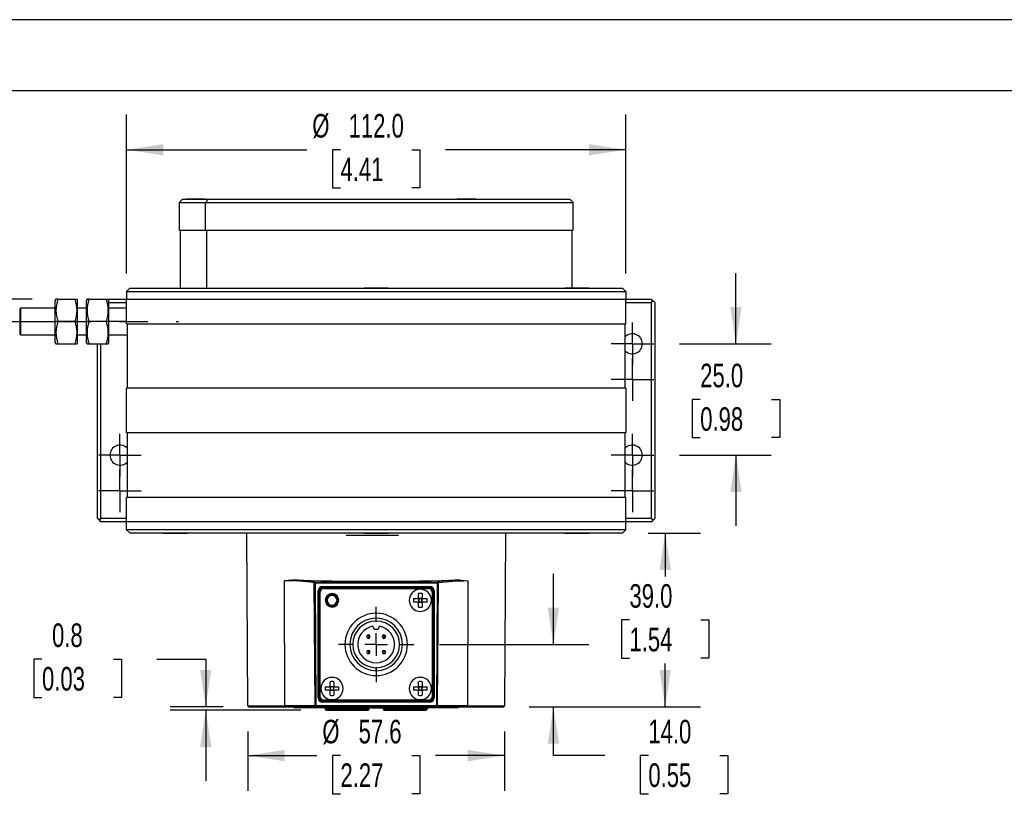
# Model space of a CAD drawing. Header units: millimetres. Extents: x 0 to 699, y 0 to 540.
# Tile 4 of 12: x 117 to 338, y 366 to 540. Entities that reach past the tile are written whole.
import ezdxf

# ---------------------------------------------------------------- set-up
doc = ezdxf.new("R2010")
doc.units = ezdxf.units.MM
doc.header["$LTSCALE"] = 2.5
doc.linetypes.add('CENTERX2', pattern=[20.32, 12.7, -2.54, 2.54, -2.54])
doc.layers.add('CENTER', color=40, linetype='CENTERX2')
doc.layers.add('DIMENSIONS', color=140, linetype='Continuous', lineweight=25)
doc.layers.add('TEXT', color=140, linetype='Continuous', lineweight=25)
doc.styles.add('SLDTEXTSTYLE0', font='TXT', dxfattribs={"width": 0.7})
doc.dimstyles.new('SLDDIMSTYLE0', dxfattribs={"dimtxt": 5.39502, "dimasz": 8.255, "dimexe": 0, "dimexo": 0.0625, "dimgap": 1.348755, "dimtad": 0, "dimtih": 1, "dimtoh": 1, "dimdec": 1, "dimrnd": 1e-09, "dimzin": 4, "dimdsep": 46, "dimtxsty": 'SLDTEXTSTYLE0', "dimsah": 1, "dimcen": 0.09, "dimadec": 0, "dimazin": 1, "dimtfac": 1, "dimtdec": 1, "dimtmove": 0, "dimatfit": 0, "dimfxl": 0, "dimfrac": 2, "dimtolj": 1, "dimtzin": 12, "dimarcsym": 0})
doc.dimstyles.new('SLDDIMSTYLE3', dxfattribs={"dimtxt": 5.39502, "dimasz": 8.255, "dimexe": 0, "dimexo": 0.0625, "dimgap": 1.348755, "dimtad": 0, "dimtih": 1, "dimtoh": 1, "dimdec": 1, "dimrnd": 1e-09, "dimzin": 4, "dimdsep": 46, "dimtxsty": 'SLDTEXTSTYLE0', "dimsah": 1, "dimcen": 0.09, "dimadec": 0, "dimazin": 1, "dimtfac": 1, "dimtdec": 1, "dimtofl": 0, "dimtmove": 0, "dimatfit": 3, "dimfxl": 0, "dimfrac": 2, "dimtolj": 1, "dimtzin": 12, "dimarcsym": 0})
doc.dimstyles.new('SLDDIMSTYLE4', dxfattribs={"dimtxt": 5.39502, "dimasz": 8.255, "dimexe": 0, "dimexo": 0.0625, "dimgap": 1.348755, "dimtad": 0, "dimtih": 1, "dimtoh": 1, "dimdec": 1, "dimrnd": 1e-09, "dimzin": 12, "dimdsep": 46, "dimtxsty": 'SLDTEXTSTYLE0', "dimsah": 1, "dimcen": 0.09, "dimadec": 0, "dimazin": 3, "dimtfac": 1, "dimtdec": 1, "dimtofl": 0, "dimtmove": 0, "dimatfit": 3, "dimfxl": 0, "dimfrac": 2, "dimtolj": 1, "dimtzin": 12, "dimarcsym": 0})
doc.dimstyles.new('SLDDIMSTYLE6', dxfattribs={"dimtxt": 5.39502, "dimasz": 8.255, "dimexe": 0, "dimexo": 0.0625, "dimgap": 1.348755, "dimtad": 0, "dimtih": 1, "dimtoh": 1, "dimdec": 1, "dimrnd": 1e-09, "dimdsep": 46, "dimtxsty": 'SLDTEXTSTYLE0', "dimsah": 1, "dimcen": 0.09, "dimadec": 0, "dimazin": 2, "dimtfac": 1, "dimtdec": 1, "dimtmove": 0, "dimatfit": 0, "dimfxl": 0, "dimfrac": 2, "dimtolj": 1, "dimtzin": 12, "dimarcsym": 0})

# ---------------------------------------------------------------- blocks, each defined once
blk = doc.blocks.new('_D_16')
at = {"layer": 'DIMENSIONS'}
for p, q in [((140.72, 482.73), (140.72, 518.49)), ((252.72, 482.73), (252.72, 518.49)), ((140.72, 510.55), (181.18, 510.55)), ((188.71, 510.55), (186.9, 510.55)), ((186.9, 510.55), (186.9, 501.98)), ((204.74, 510.55), (206.55, 510.55)), ((206.55, 510.55), (206.55, 501.98)), ((252.72, 510.55), (212.27, 510.55)), ((186.9, 501.98), (188.71, 501.98)), ((206.55, 501.98), (204.74, 501.98))]:
    blk.add_line(p, q, dxfattribs=at)
for points in [[(140.72, 510.55), (148.98, 509.28), (148.98, 511.82)], [(252.72, 510.55), (244.47, 511.82), (244.47, 509.28)]]:
    blk.add_solid(points, dxfattribs=at)
at = {"layer": 'DIMENSIONS', "char_height": 5.292, "attachment_point": 1, "style": 'SLDTEXTSTYLE0'}
for s, insert in [('%%c', (182.39, 518.58)), ('112.0', (190.54, 518.58)), ('4.41', (188.71, 508.8))]:
    blk.add_mtext(s, dxfattribs=dict(at, insert=insert))
blk = doc.blocks.new('_D_17')
at = {"layer": 'DIMENSIONS'}
for p, q in [((84.5, 476.98), (84.5, 492.85)), ((119.55, 476.98), (76.57, 476.98)), ((95.3, 471.98), (76.57, 471.98)), ((84.5, 459.79), (84.5, 471.98)), ((50.14, 459.79), (48.32, 459.79)), ((48.32, 459.79), (48.32, 451.21)), ((66.17, 459.79), (67.98, 459.79)), ((67.98, 459.79), (67.98, 451.21)), ((75.89, 459.79), (84.5, 459.79)), ((48.32, 451.21), (50.14, 451.21)), ((67.98, 451.21), (66.17, 451.21))]:
    blk.add_line(p, q, dxfattribs=at)
for points in [[(84.5, 476.98), (85.77, 485.23), (83.23, 485.23)], [(84.5, 471.98), (83.23, 463.72), (85.77, 463.72)]]:
    blk.add_solid(points, dxfattribs=at)
at = {"layer": 'DIMENSIONS', "char_height": 5.292, "attachment_point": 1, "style": 'SLDTEXTSTYLE0'}
for s, insert in [('5.0', (52.38, 467.82)), ('0.20', (50.14, 458.03))]:
    blk.add_mtext(s, dxfattribs=dict(at, insert=insert))
blk = doc.blocks.new('_D_18')
at = {"layer": 'DIMENSIONS'}
for p, q in [((167.91, 379.93), (167.91, 366.58)), ((225.54, 379.93), (225.54, 366.58)), ((167.91, 374.52), (183.43, 374.52)), ((188.71, 374.52), (186.9, 374.52)), ((186.9, 374.52), (186.9, 365.94)), ((204.74, 374.52), (206.55, 374.52)), ((206.55, 374.52), (206.55, 365.94)), ((225.54, 374.52), (210.02, 374.52)), ((186.9, 365.94), (188.71, 365.94)), ((206.55, 365.94), (204.74, 365.94))]:
    blk.add_line(p, q, dxfattribs=at)
for points in [[(167.91, 374.52), (176.17, 373.25), (176.17, 375.79)], [(225.54, 374.52), (217.28, 375.79), (217.28, 373.25)]]:
    blk.add_solid(points, dxfattribs=at)
at = {"layer": 'DIMENSIONS', "char_height": 5.292, "attachment_point": 1, "style": 'SLDTEXTSTYLE0'}
for s, insert in [('%%c', (184.64, 382.55)), ('57.6', (192.78, 382.55)), ('2.27', (188.71, 372.77))]:
    blk.add_mtext(s, dxfattribs=dict(at, insert=insert))
blk = doc.blocks.new('_D_19')
at = {"layer": 'DIMENSIONS'}
for p, q in [((121.73, 396.16), (119.92, 396.16)), ((119.92, 396.16), (119.92, 387.59)), ((137.76, 396.16), (139.58, 396.16)), ((139.58, 396.16), (139.58, 387.59)), ((147.49, 396.16), (158.47, 396.16)), ((158.47, 396.16), (158.47, 385.48)), ((119.92, 387.59), (121.73, 387.59)), ((139.58, 387.59), (137.76, 387.59)), ((162.36, 385.48), (150.53, 385.48)), ((179.83, 384.7), (150.53, 384.7)), ((158.47, 384.7), (158.47, 368.83))]:
    blk.add_line(p, q, dxfattribs=at)
for points in [[(158.47, 385.48), (159.74, 393.73), (157.2, 393.73)], [(158.47, 384.7), (157.2, 376.45), (159.74, 376.45)]]:
    blk.add_solid(points, dxfattribs=at)
at = {"layer": 'DIMENSIONS', "char_height": 5.292, "attachment_point": 1, "style": 'SLDTEXTSTYLE0'}
for s, insert in [('0.8', (123.98, 404.19)), ('0.03', (121.73, 394.41))]:
    blk.add_mtext(s, dxfattribs=dict(at, insert=insert))
blk = doc.blocks.new('_D_20')
at = {"layer": 'DIMENSIONS'}
for p, q in [((257.73, 424.48), (269.51, 424.48)), ((261.58, 424.48), (261.58, 414.76)), ((253.56, 404.98), (251.75, 404.98)), ((251.75, 404.98), (251.75, 396.41)), ((269.59, 404.98), (271.4, 404.98)), ((271.4, 404.98), (271.4, 396.41)), ((251.75, 396.41), (253.56, 396.41)), ((271.4, 396.41), (269.59, 396.41)), ((261.58, 385.48), (261.58, 395.2)), ((231.09, 385.48), (269.51, 385.48))]:
    blk.add_line(p, q, dxfattribs=at)
for points in [[(261.58, 424.48), (260.31, 416.22), (262.85, 416.22)], [(261.58, 385.48), (262.85, 393.73), (260.31, 393.73)]]:
    blk.add_solid(points, dxfattribs=at)
at = {"layer": 'DIMENSIONS', "char_height": 5.292, "attachment_point": 1, "style": 'SLDTEXTSTYLE0'}
for s, insert in [('39.0', (253.56, 413.01)), ('1.54', (253.56, 403.23))]:
    blk.add_mtext(s, dxfattribs=dict(at, insert=insert))
blk = doc.blocks.new('_D_21')
at = {"layer": 'DIMENSIONS'}
for p, q in [((236.5, 399.48), (236.5, 415.35)), ((210.91, 399.48), (244.44, 399.48)), ((231.09, 385.48), (244.44, 385.48)), ((236.5, 374.52), (236.5, 385.48)), ((248.07, 374.52), (236.5, 374.52)), ((257.8, 374.52), (255.99, 374.52)), ((255.99, 374.52), (255.99, 365.94)), ((273.83, 374.52), (275.64, 374.52)), ((275.64, 374.52), (275.64, 365.94)), ((255.99, 365.94), (257.8, 365.94)), ((275.64, 365.94), (273.83, 365.94))]:
    blk.add_line(p, q, dxfattribs=at)
for points in [[(236.5, 399.48), (237.77, 407.73), (235.23, 407.73)], [(236.5, 385.48), (235.23, 377.22), (237.77, 377.22)]]:
    blk.add_solid(points, dxfattribs=at)
at = {"layer": 'DIMENSIONS', "char_height": 5.292, "attachment_point": 1, "style": 'SLDTEXTSTYLE0'}
for s, insert in [('14.0', (257.8, 382.55)), ('0.55', (257.8, 372.77))]:
    blk.add_mtext(s, dxfattribs=dict(at, insert=insert))
blk = doc.blocks.new('_D_22')
at = {"layer": 'DIMENSIONS'}
for p, q in [((277.46, 466.98), (277.46, 482.85)), ((264.76, 466.98), (285.39, 466.98)), ((269.44, 454.48), (267.63, 454.48)), ((267.63, 454.48), (267.63, 445.91)), ((285.47, 454.48), (287.28, 454.48)), ((287.28, 454.48), (287.28, 445.91)), ((267.63, 445.91), (269.44, 445.91)), ((287.28, 445.91), (285.47, 445.91)), ((264.76, 441.98), (285.39, 441.98)), ((277.46, 441.98), (277.46, 426.1))]:
    blk.add_line(p, q, dxfattribs=at)
for points in [[(277.46, 466.98), (278.73, 475.23), (276.19, 475.23)], [(277.46, 441.98), (276.19, 433.72), (278.73, 433.72)]]:
    blk.add_solid(points, dxfattribs=at)
at = {"layer": 'DIMENSIONS', "char_height": 5.292, "attachment_point": 1, "style": 'SLDTEXTSTYLE0'}
for s, insert in [('25.0', (269.44, 462.51)), ('0.98', (269.44, 452.73))]:
    blk.add_mtext(s, dxfattribs=dict(at, insert=insert))
blk = doc.blocks.new('SW_CENTERMARKSYMBOL_2')
at = {"layer": 'CENTER', "color": 0}
for p, q in [((0, 2.54), (0, 4.79)), ((0, 0), (0, 2.54)), ((-2.54, 0), (-4.79, 0)), ((0, 0), (-2.54, 0)), ((0, 0), (0, -2.54)), ((0, 0), (2.54, 0)), ((2.54, 0), (4.79, 0)), ((0, -2.54), (0, -4.79))]:
    blk.add_line(p, q, dxfattribs=at)
blk = doc.blocks.new('SW_CENTERMARKSYMBOL_3')
at = {"layer": 'CENTER', "color": 0}
for p, q in [((0, 2.54), (0, 4.79)), ((0, 0), (0, 2.54)), ((-2.54, 0), (-4.79, 0)), ((0, 0), (-2.54, 0)), ((0, 0), (0, -2.54)), ((0, 0), (2.54, 0)), ((2.54, 0), (4.79, 0)), ((0, -2.54), (0, -4.79))]:
    blk.add_line(p, q, dxfattribs=at)
blk = doc.blocks.new('SW_CENTERMARKSYMBOL_4')
at = {"layer": 'CENTER', "color": 0}
for p, q in [((0, 2.54), (0, 4.79)), ((0, 0), (0, 2.54)), ((-2.54, 0), (-4.79, 0)), ((0, 0), (-2.54, 0)), ((0, 0), (0, -2.54)), ((0, 0), (2.54, 0)), ((2.54, 0), (4.79, 0)), ((0, -2.54), (0, -4.79))]:
    blk.add_line(p, q, dxfattribs=at)
blk = doc.blocks.new('SW_CENTERMARKSYMBOL_5')
at = {"layer": 'CENTER', "color": 0}
for p, q in [((0, 5.08), (0, 8.44)), ((0, 0), (0, 2.54)), ((-5.08, 0), (-8.44, 0)), ((0, 0), (-2.54, 0)), ((0, 0), (0, -2.54)), ((0, 0), (2.54, 0)), ((5.08, 0), (8.44, 0)), ((0, -5.08), (0, -8.44))]:
    blk.add_line(p, q, dxfattribs=at)
blk = doc.blocks.new('SW_CENTERMARKSYMBOL_6')
at = {"layer": 'CENTER', "color": 0}
for p, q in [((0, 2.54), (0, 4.79)), ((0, 0), (0, 2.54)), ((-2.54, 0), (-4.79, 0)), ((0, 0), (-2.54, 0)), ((0, 0), (0, -2.54)), ((0, 0), (2.54, 0)), ((2.54, 0), (4.79, 0)), ((0, -2.54), (0, -4.79))]:
    blk.add_line(p, q, dxfattribs=at)
blk = doc.blocks.new('SW_CENTERMARKSYMBOL_7')
at = {"layer": 'CENTER', "color": 0}
for p, q in [((0, 2.54), (0, 4.79)), ((0, 0), (0, 2.54)), ((-2.54, 0), (-4.79, 0)), ((0, 0), (-2.54, 0)), ((0, 0), (0, -2.54)), ((0, 0), (2.54, 0)), ((2.54, 0), (4.79, 0)), ((0, -2.54), (0, -4.79))]:
    blk.add_line(p, q, dxfattribs=at)
blk = doc.blocks.new('SW_CENTERMARKSYMBOL_8')
at = {"layer": 'CENTER', "color": 0}
for p, q in [((0, 2.54), (0, 4.79)), ((0, 0), (0, 2.54)), ((-2.54, 0), (-4.79, 0)), ((0, 0), (-2.54, 0)), ((0, 0), (0, -2.54)), ((0, 0), (2.54, 0)), ((2.54, 0), (4.79, 0)), ((0, -2.54), (0, -4.79))]:
    blk.add_line(p, q, dxfattribs=at)

msp = doc.modelspace()

# ---------------------------------------------------------------- linework, layer by layer
at = {"color": 7, "linetype": 'Continuous'}
msp.add_line((0.01, 539.76), (698.51, 539.76), dxfattribs=at)
for p, q in [((153.27, 499.48), (152.52, 498.73)), ((153.27, 499.48), (159.1, 499.48)), ((158.45, 498.73), (159.1, 499.48)), ((159.1, 499.48), (240.17, 499.48)), ((240.92, 498.73), (240.17, 499.48)), ((152.52, 498.73), (152.52, 492.48)), ((152.52, 498.73), (158.45, 498.73)), ((158.45, 492.48), (158.45, 498.73)), ((158.45, 498.73), (240.92, 498.73)), ((240.92, 492.48), (240.92, 498.73)), ((152.52, 492.48), (158.45, 492.48)), ((152.72, 492.48), (152.72, 479.48)), ((158.45, 492.48), (240.92, 492.48)), ((158.62, 492.48), (158.62, 479.48)), ((240.72, 479.48), (240.72, 492.48)), ((141.47, 479.48), (140.72, 478.73)), ((141.47, 479.48), (251.97, 479.48)), ((251.97, 479.48), (252.72, 478.73)), ((140.72, 478.73), (140.72, 476.98)), ((252.72, 478.73), (252.72, 476.98)), ((124.86, 476.98), (124.72, 476.75)), ((124.72, 471.98), (124.72, 476.75)), ((125.3, 476.98), (124.87, 476.98)), ((125.3, 476.98), (129.15, 476.98)), ((129.15, 476.98), (129.58, 476.98)), ((129.72, 476.75), (129.59, 476.98)), ((129.72, 471.98), (129.72, 476.75)), ((131.86, 476.98), (131.72, 476.75)), ((131.72, 471.98), (131.72, 476.75)), ((132.3, 476.98), (131.87, 476.98)), ((132.3, 476.98), (136.15, 476.98)), ((136.15, 476.98), (136.58, 476.98)), ((136.72, 476.75), (136.59, 476.98)), ((136.59, 476.98), (140.72, 476.98)), ((136.72, 471.98), (136.72, 476.75)), ((136.72, 476.23), (140.72, 476.23)), ((140.72, 476.98), (252.72, 476.98)), ((140.72, 471.48), (140.72, 476.98)), ((252.72, 476.98), (258.47, 476.98)), ((252.72, 471.48), (252.72, 476.98)), ((252.72, 476.23), (258.47, 476.23)), ((258.47, 476.98), (258.85, 476.6)), ((258.85, 476.6), (258.47, 476.23)), ((258.47, 476.23), (258.47, 427.73)), ((259.22, 476.23), (258.85, 476.6)), ((259.22, 476.23), (259.22, 427.73)), ((116.92, 474.98), (116.72, 474.78)), ((116.72, 474.78), (116.72, 469.18)), ((116.92, 474.98), (116.92, 468.98)), ((124.72, 474.98), (116.92, 474.98)), ((131.72, 474.98), (129.72, 474.98)), ((140.72, 474.98), (136.72, 474.98)), ((125.3, 471.98), (124.72, 471.98)), ((124.72, 467.21), (124.72, 471.98)), ((129.15, 471.98), (125.3, 471.98)), ((129.72, 471.98), (129.15, 471.98)), ((129.72, 467.21), (129.72, 471.98)), ((132.3, 471.98), (131.72, 471.98)), ((131.72, 467.21), (131.72, 471.98)), ((136.15, 471.98), (132.3, 471.98)), ((136.72, 471.98), (136.15, 471.98)), ((136.72, 467.21), (136.72, 471.98)), ((140.72, 471.98), (136.72, 471.98)), ((140.72, 471.48), (252.72, 471.48)), ((140.92, 456.98), (140.92, 471.48)), ((252.52, 471.48), (252.52, 456.98)), ((116.72, 469.18), (116.92, 468.98)), ((116.92, 468.98), (124.72, 468.98)), ((129.72, 468.98), (131.72, 468.98)), ((136.72, 468.98), (140.92, 468.98)), ((124.72, 467.21), (124.86, 466.98)), ((125.3, 466.98), (129.15, 466.98)), ((129.15, 466.98), (129.59, 466.98)), ((129.59, 466.98), (129.72, 467.21)), ((131.72, 467.21), (131.86, 466.98)), ((132.3, 466.98), (136.15, 466.98)), ((134.22, 427.73), (134.22, 466.98)), ((134.97, 427.73), (134.97, 466.98)), ((136.15, 466.98), (136.59, 466.98)), ((136.59, 466.98), (136.72, 467.21)), ((140.72, 446.98), (140.72, 456.98)), ((252.72, 456.98), (140.72, 456.98)), ((252.72, 456.98), (252.72, 446.98)), ((252.72, 446.98), (140.72, 446.98)), ((140.92, 432.48), (140.92, 446.98)), ((252.52, 446.98), (252.52, 432.48)), ((140.72, 426.98), (140.72, 432.48)), ((252.72, 432.48), (140.72, 432.48)), ((252.72, 426.98), (252.72, 432.48)), ((134.6, 427.35), (134.22, 427.73)), ((134.97, 427.73), (134.6, 427.35)), ((134.97, 426.98), (134.6, 427.35)), ((140.72, 427.73), (134.97, 427.73)), ((140.72, 426.98), (134.97, 426.98)), ((140.72, 425.23), (140.72, 426.98)), ((252.72, 426.98), (140.72, 426.98)), ((258.47, 427.73), (252.72, 427.73)), ((258.47, 426.98), (252.72, 426.98)), ((252.72, 425.23), (252.72, 426.98)), ((258.85, 427.35), (258.47, 427.73)), ((258.47, 426.98), (258.85, 427.35)), ((259.22, 427.73), (258.85, 427.35)), ((141.48, 424.48), (140.73, 425.23)), ((251.98, 424.48), (141.48, 424.48)), ((167.91, 385.68), (167.67, 424.48)), ((225.78, 424.48), (225.54, 385.68)), ((251.98, 424.48), (252.72, 425.23)), ((176.26, 385.68), (176.14, 413.72)), ((182.84, 413.29), (182.84, 413.28)), ((183.01, 385.68), (182.84, 413.28)), ((182.84, 413.28), (182.9, 413.28)), ((182.9, 413.28), (183.04, 413.28)), ((183.04, 413.49), (183.04, 413.48)), ((183.04, 413.48), (183.04, 413.28)), ((183.04, 413.48), (210.41, 413.48)), ((183.04, 413.28), (183.21, 385.68)), ((183.04, 413.28), (210.41, 413.28)), ((210.41, 413.28), (210.24, 385.68)), ((210.41, 413.48), (210.41, 413.49)), ((210.41, 413.28), (210.41, 413.48)), ((210.41, 413.28), (210.41, 413.28)), ((210.61, 413.28), (210.41, 413.28)), ((210.61, 413.28), (210.44, 385.68)), ((210.61, 413.29), (210.61, 413.28)), ((215.66, 413.88), (217.31, 413.72)), ((217.31, 413.72), (217.19, 385.68)), ((183.72, 387.48), (183.72, 411.48)), ((183.72, 411.48), (183.88, 411.48)), ((183.88, 411.48), (183.88, 387.48)), ((183.98, 411.23), (183.98, 387.73)), ((183.98, 411.23), (184.18, 411.23)), ((184.18, 387.73), (184.18, 411.23)), ((184.72, 412.48), (208.72, 412.48)), ((184.72, 412.32), (184.72, 412.48)), ((208.72, 412.32), (184.72, 412.32)), ((208.47, 412.22), (184.97, 412.22)), ((184.97, 412.22), (184.97, 412.02)), ((184.97, 412.02), (208.47, 412.02)), ((208.47, 412.22), (208.47, 412.02)), ((208.72, 412.48), (208.72, 412.32)), ((209.27, 411.23), (209.27, 387.73)), ((209.47, 411.23), (209.27, 411.23)), ((209.47, 387.73), (209.47, 411.23)), ((209.57, 411.48), (209.72, 411.48)), ((209.57, 387.48), (209.57, 411.48)), ((209.72, 411.48), (209.72, 387.48)), ((186.82, 410.75), (186.82, 410.58)), ((186.82, 410.58), (186.82, 410.5)), ((205.09, 409.78), (206.02, 409.78)), ((206.02, 408.98), (205.09, 408.98)), ((206.22, 409.98), (206.22, 410.91)), ((207.02, 409.78), (206.22, 409.78)), ((206.22, 409.78), (206.22, 408.98)), ((206.41, 409.59), (206.22, 409.78)), ((206.22, 409.59), (206.41, 409.59)), ((206.41, 409.17), (206.22, 409.17)), ((206.41, 409.17), (206.22, 408.98)), ((206.22, 408.98), (207.02, 408.98)), ((206.22, 407.85), (206.22, 408.78)), ((206.41, 409.59), (206.41, 409.78)), ((206.41, 408.98), (206.41, 409.17)), ((207.02, 409.78), (206.84, 409.59)), ((206.84, 409.78), (206.84, 409.59)), ((206.84, 409.59), (207.02, 409.59)), ((207.02, 409.17), (206.84, 409.17)), ((206.84, 409.17), (207.02, 408.98)), ((206.84, 409.17), (206.84, 408.98)), ((207.02, 410.91), (207.02, 409.98)), ((207.02, 408.98), (207.02, 409.78)), ((207.02, 408.78), (207.02, 407.85)), ((207.22, 409.78), (208.16, 409.78)), ((208.16, 408.98), (207.22, 408.98)), ((186.82, 408.26), (186.82, 408.18)), ((186.82, 408.18), (186.82, 408)), ((196.72, 404.73), (196.72, 405.38)), ((194.97, 401.63), (194.97, 401.29)), ((194.97, 401.17), (194.97, 400.83)), ((198.47, 401.63), (198.47, 401.29)), ((198.47, 401.17), (198.47, 400.83)), ((194.97, 398.13), (194.97, 397.79)), ((198.47, 398.13), (198.47, 397.79)), ((194.97, 397.67), (194.97, 397.33)), ((198.47, 397.67), (198.47, 397.33)), ((196.72, 393.58), (196.72, 394.23)), ((186.42, 390.18), (186.42, 391.11)), ((187.22, 391.11), (187.22, 390.18)), ((206.22, 390.18), (206.22, 391.11)), ((207.02, 391.11), (207.02, 390.18)), ((185.29, 389.98), (186.22, 389.98)), ((186.22, 389.18), (185.29, 389.18)), ((187.22, 389.98), (186.42, 389.98)), ((186.42, 389.98), (186.42, 389.18)), ((186.61, 389.79), (186.42, 389.98)), ((186.42, 389.79), (186.61, 389.79)), ((186.61, 389.37), (186.42, 389.18)), ((186.61, 389.37), (186.42, 389.37)), ((186.42, 389.18), (187.22, 389.18)), ((186.42, 388.05), (186.42, 388.98)), ((186.61, 389.79), (186.61, 389.98)), ((186.61, 389.18), (186.61, 389.37)), ((187.22, 389.98), (187.04, 389.79)), ((187.04, 389.98), (187.04, 389.79)), ((187.04, 389.79), (187.22, 389.79)), ((187.04, 389.37), (187.04, 389.18)), ((187.04, 389.37), (187.22, 389.18)), ((187.22, 389.37), (187.04, 389.37)), ((187.22, 389.18), (187.22, 389.98)), ((187.22, 388.98), (187.22, 388.05)), ((187.42, 389.98), (188.36, 389.98)), ((188.36, 389.18), (187.42, 389.18)), ((205.09, 389.98), (206.02, 389.98)), ((206.02, 389.18), (205.09, 389.18)), ((207.02, 389.98), (206.22, 389.98)), ((206.22, 389.98), (206.22, 389.18)), ((206.41, 389.79), (206.22, 389.98)), ((206.22, 389.79), (206.41, 389.79)), ((206.41, 389.37), (206.22, 389.18)), ((206.41, 389.37), (206.22, 389.37)), ((206.22, 389.18), (207.02, 389.18)), ((206.22, 388.05), (206.22, 388.98)), ((206.41, 389.79), (206.41, 389.98)), ((206.41, 389.18), (206.41, 389.37)), ((206.84, 389.98), (206.84, 389.79)), ((207.02, 389.98), (206.84, 389.79)), ((206.84, 389.79), (207.02, 389.79)), ((206.84, 389.37), (206.84, 389.18)), ((206.84, 389.37), (207.02, 389.18)), ((207.02, 389.37), (206.84, 389.37)), ((207.02, 389.18), (207.02, 389.98)), ((207.02, 388.98), (207.02, 388.05)), ((207.22, 389.98), (208.16, 389.98)), ((208.16, 389.18), (207.22, 389.18)), ((183.88, 387.48), (183.72, 387.48)), ((183.98, 387.73), (184.18, 387.73)), ((208.47, 386.94), (184.97, 386.94)), ((184.97, 386.74), (184.97, 386.94)), ((184.97, 386.74), (208.47, 386.74)), ((208.47, 386.94), (208.47, 386.74)), ((209.47, 387.73), (209.27, 387.73)), ((209.72, 387.48), (209.57, 387.48)), ((167.91, 385.68), (176.26, 385.68)), ((183.01, 385.68), (176.26, 385.68)), ((183.21, 385.48), (178.22, 385.48)), ((178.22, 385.29), (178.22, 385.48)), ((178.22, 385.29), (215.22, 385.29)), ((183.01, 385.68), (183.21, 385.68)), ((183.21, 385.68), (183.07, 385.54)), ((183.21, 385.68), (183.21, 385.48)), ((210.24, 385.68), (183.21, 385.68)), ((183.21, 385.48), (210.24, 385.48)), ((184.72, 386.48), (184.72, 386.64)), ((184.72, 386.64), (208.72, 386.64)), ((208.72, 386.48), (184.72, 386.48)), ((185.27, 385.06), (185.29, 384.95)), ((190.22, 385.06), (185.27, 385.06)), ((185.27, 385.06), (185.27, 385.06)), ((185.29, 384.95), (190.22, 384.95)), ((185.29, 384.95), (185.29, 384.95)), ((185.58, 384.7), (194.87, 384.7)), ((185.58, 384.7), (185.58, 384.7)), ((188.81, 384.69), (188.81, 384.7)), ((188.81, 384.69), (191.64, 384.69)), ((190.22, 385.06), (190.22, 384.95)), ((195.18, 385.06), (190.22, 385.06)), ((190.22, 384.95), (195.16, 384.95)), ((191.64, 384.7), (191.64, 384.69)), ((192.24, 385.29), (192.24, 385.24)), ((192.24, 385.24), (193.16, 385.24)), ((193.16, 385.29), (193.16, 385.24)), ((193.81, 385.29), (193.81, 385.22)), ((194.13, 385.22), (193.81, 385.22)), ((194.13, 385.22), (194.13, 385.29)), ((194.13, 385.22), (195.16, 385.22)), ((195.16, 385.29), (195.16, 385.22)), ((195.16, 384.95), (195.18, 385.06)), ((195.7, 385.29), (195.7, 385.24)), ((195.7, 385.24), (196.6, 385.24)), ((196.6, 385.29), (196.6, 385.24)), ((196.6, 385.24), (197.86, 385.24)), ((197.86, 385.29), (197.86, 385.24)), ((197.86, 385.24), (198.07, 385.24)), ((198.07, 385.29), (198.07, 385.24)), ((198.27, 385.06), (198.29, 384.95)), ((203.22, 385.06), (198.27, 385.06)), ((198.27, 385.06), (198.27, 385.06)), ((198.29, 384.95), (203.22, 384.95)), ((198.29, 384.95), (198.29, 384.95)), ((198.59, 385.24), (198.32, 385.24)), ((198.58, 384.7), (207.87, 384.7)), ((198.58, 384.7), (198.58, 384.7)), ((198.74, 385.29), (198.74, 385.24)), ((198.74, 385.24), (201.51, 385.24)), ((201.51, 385.29), (201.51, 385.24)), ((202.22, 384.69), (202.22, 384.7)), ((202.22, 384.69), (205.22, 384.69)), ((203.22, 385.06), (203.22, 384.95)), ((208.18, 385.06), (203.22, 385.06)), ((203.22, 384.95), (208.16, 384.95)), ((208.16, 384.95), (208.18, 385.06)), ((208.72, 386.64), (208.72, 386.48)), ((210.24, 385.68), (210.38, 385.68)), ((210.24, 385.48), (210.24, 385.68)), ((215.22, 385.48), (210.28, 385.48)), ((210.38, 385.68), (210.44, 385.68)), ((217.19, 385.68), (210.44, 385.68)), ((215.22, 385.48), (215.22, 385.29)), ((217.19, 385.68), (225.54, 385.68)), ((225.34, 385.48), (225.34, 385.48)), ((225.54, 385.68), (225.54, 385.68))]:
    msp.add_line(p, q)
at = {"flags": 128}
for points in [[(158.33, 499.48), (158.26, 499.48), (158.11, 499.48), (157.64, 499.48), (157.09, 499.48), (156.32, 499.48), (155.9, 499.48), (155.49, 499.48), (155.11, 499.48), (154.77, 499.48), (154.49, 499.48), (154.29, 499.48), (154.16, 499.48), (154.12, 499.48)], [(219.08, 499.48), (219.01, 499.48), (218.86, 499.48), (218.39, 499.48), (217.84, 499.48), (217.07, 499.48), (216.65, 499.48), (216.24, 499.48), (215.86, 499.48), (215.52, 499.48), (215.24, 499.48), (215.04, 499.48), (214.91, 499.48), (214.87, 499.48)], [(199.43, 479.48), (199.34, 479.48), (199.11, 479.48), (198.46, 479.48), (197.84, 479.48), (196.88, 479.48), (196.33, 479.48), (195.8, 479.48), (195.3, 479.48), (194.87, 479.48), (194.51, 479.48), (194.24, 479.48), (194.07, 479.48), (194.02, 479.48)], [(244.47, 479.48), (244.37, 479.48), (244.14, 479.48), (243.5, 479.48), (242.88, 479.48), (241.92, 479.48), (241.37, 479.48), (240.83, 479.48), (240.34, 479.48), (239.9, 479.48), (239.54, 479.48), (239.27, 479.48), (239.11, 479.48), (239.05, 479.48)], [(140.72, 478.73), (140.99, 478.73), (141.8, 478.73), (143.14, 478.73), (144.99, 478.73), (147.34, 478.73), (150.16, 478.73), (153.44, 478.73), (157.13, 478.73), (161.2, 478.73), (165.61, 478.73), (170.33, 478.73), (175.29, 478.73), (180.47, 478.73), (185.8, 478.73), (191.24, 478.73), (196.72, 478.73), (202.21, 478.73), (207.65, 478.73), (212.98, 478.73), (218.15, 478.73), (223.12, 478.73), (227.84, 478.73), (232.25, 478.73), (236.32, 478.73), (240.01, 478.73), (243.29, 478.73), (246.11, 478.73), (248.46, 478.73), (250.31, 478.73), (251.65, 478.73), (252.45, 478.73), (252.72, 478.73)], [(124.87, 466.98), (124.86, 466.98), (124.99, 466.98), (125.3, 466.98)], [(131.87, 466.98), (131.86, 466.98), (131.99, 466.98), (132.3, 466.98)], [(252.72, 425.23), (252.46, 425.23), (251.65, 425.23), (250.31, 425.23), (248.46, 425.23), (246.11, 425.23), (243.29, 425.23), (240.01, 425.23), (236.32, 425.23), (232.25, 425.23), (227.84, 425.23), (223.12, 425.23), (218.16, 425.23), (212.98, 425.23), (207.65, 425.23), (202.21, 425.23), (196.73, 425.23), (191.24, 425.23), (185.8, 425.23), (180.47, 425.23), (175.3, 425.23), (170.33, 425.23), (165.61, 425.23), (161.2, 425.23), (157.13, 425.23), (153.44, 425.23), (150.16, 425.23), (147.34, 425.23), (144.99, 425.23), (143.14, 425.23), (141.8, 425.23), (141, 425.23), (140.73, 425.23)], [(148.98, 424.48), (149.08, 424.48), (149.31, 424.48), (149.95, 424.48), (150.57, 424.48), (151.53, 424.48), (152.08, 424.48), (152.62, 424.48), (153.11, 424.48), (153.55, 424.48), (153.91, 424.48), (154.18, 424.48), (154.34, 424.48), (154.4, 424.48)], [(194.02, 424.48), (194.11, 424.48), (194.34, 424.48), (194.99, 424.48), (195.61, 424.48), (196.57, 424.48), (197.12, 424.48), (197.65, 424.48), (198.15, 424.48), (198.58, 424.48), (198.94, 424.48), (199.21, 424.48), (199.38, 424.48), (199.43, 424.48)], [(239.05, 424.48), (239.15, 424.48), (239.38, 424.48), (240.02, 424.48), (240.64, 424.48), (241.6, 424.48), (242.15, 424.48), (242.68, 424.48), (243.18, 424.48), (243.62, 424.48), (243.98, 424.48), (244.25, 424.48), (244.41, 424.48), (244.47, 424.48)], [(168.12, 385.48), (168.23, 385.48), (168.63, 385.48), (169.3, 385.48), (170.24, 385.48), (171.44, 385.48), (172.87, 385.48), (174.54, 385.48), (176.4, 385.48)], [(176.4, 385.48), (178.09, 385.48), (178.3, 385.48), (178.5, 385.48), (178.7, 385.48), (178.89, 385.48), (179.08, 385.48), (179.27, 385.48), (179.28, 385.48), (179.32, 385.48), (179.45, 385.48), (179.82, 385.48), (180.13, 385.48), (180.37, 385.48), (180.59, 385.48), (180.82, 385.48), (181.04, 385.48), (181.24, 385.48), (181.44, 385.48), (181.46, 385.48), (181.57, 385.48), (181.81, 385.48), (182.01, 385.48), (182.16, 385.48), (182.3, 385.48), (182.43, 385.48), (182.56, 385.48), (182.67, 385.48), (182.77, 385.48), (182.78, 385.48), (182.83, 385.48), (182.96, 385.48), (183.04, 385.48), (183.1, 385.48), (183.21, 385.48)], [(210.24, 385.48), (210.38, 385.48), (210.41, 385.48), (210.46, 385.48), (210.51, 385.48), (210.56, 385.48), (210.61, 385.48), (210.68, 385.48), (210.68, 385.48), (210.7, 385.48), (210.74, 385.48), (210.9, 385.48), (211.05, 385.48), (211.18, 385.48), (211.32, 385.48), (211.47, 385.48), (211.64, 385.48), (211.82, 385.48), (212.01, 385.48), (212.02, 385.48), (212.14, 385.48), (212.42, 385.48), (212.68, 385.48), (212.9, 385.48), (213.13, 385.48), (213.38, 385.48), (213.64, 385.48), (213.9, 385.48), (214.18, 385.48), (214.2, 385.48), (214.37, 385.48), (214.83, 385.48), (215.2, 385.48), (215.53, 385.48), (217.05, 385.48)], [(217.05, 385.48), (217.8, 385.48), (218.53, 385.48), (219.23, 385.48), (219.89, 385.48), (220.37, 385.48), (220.78, 385.48), (221.38, 385.48), (221.79, 385.48), (222.15, 385.48), (222.59, 385.48), (222.97, 385.48), (223.29, 385.48), (223.73, 385.48), (224.21, 385.48), (224.65, 385.48), (224.93, 385.48), (225.15, 385.48), (225.29, 385.48), (225.34, 385.48)]]:
    msp.add_lwpolyline(points, dxfattribs=at)
for centre, radius, start, end in [((132.21, 474.48), 7.35, 160.1019, 199.8981), ((122.24, 474.48), 7.35, 340.1019, 19.8981), ((139.21, 474.48), 7.35, 160.1019, 199.8981), ((129.24, 474.48), 7.35, 340.1019, 19.8981), ((132.21, 469.48), 7.35, 160.1019, 199.8981), ((122.24, 469.48), 7.35, 340.1019, 19.8981), ((139.21, 469.48), 7.35, 160.1019, 199.8981), ((129.24, 469.48), 7.35, 340.1019, 19.8981), ((254.22, 466.98), 2.25, 0, 139.0739), ((254.22, 466.98), 2.25, 220.9261, 0), ((139.22, 441.98), 2.25, 40.9261, 180), ((254.22, 441.98), 2.25, 0, 139.0739), ((139.22, 441.98), 2.25, 180, 319.0739), ((254.22, 441.98), 2.25, 220.9261, 0), ((177.95, 403.41), 10.47, 90.8872, 99.9807), ((177.48, 382.18), 31.57, 80.2249, 92.436), ((178.42, 386.45), 27.43, 80.2907, 91.3011), ((183.04, 413.29), 0.2, 89.9902, 180.3401), ((183.04, 413.28), 0.2, 91.8394, 180.3405), ((183.08, 413.31), 0.181, 104.2836, 187.8749), ((183.04, 413.28), 0.2, 90.0002, 91.849), ((215.03, 386.5), 27.38, 88.6888, 99.7194), ((210.41, 413.29), 0.2, 359.6599, 90.01), ((210.41, 413.28), 0.2, 44.8371, 90.0014), ((208.5, 415.28), 2.76, 313.8559, 317.9275), ((210.41, 413.28), 0.2, 359.6517, 44.8372), ((217.22, 362.64), 51.08, 89.9004, 97.4388), ((184.72, 411.48), 1, 90, 180), ((184.72, 411.48), 0.843, 90, 180), ((184.97, 411.23), 0.993, 90, 180), ((184.97, 411.23), 0.793, 90, 180), ((206.62, 409.38), 2.5, 90, 270), ((206.62, 409.38), 2.5, 270, 90), ((208.47, 411.23), 0.993, 360, 90), ((208.47, 411.23), 0.793, 360, 90), ((208.72, 411.48), 1, 0, 90), ((208.72, 411.48), 0.843, 0, 90), ((186.82, 409.38), 1.53, 0, 180), ((186.82, 409.38), 1.53, 180, 0), ((186.82, 409.38), 1.38, 90, 270), ((186.82, 409.38), 1.2, 90, 270), ((186.82, 409.38), 1.12, 90, 270), ((186.82, 409.38), 1.38, 270, 90), ((186.82, 409.38), 1.2, 270, 90), ((186.82, 409.38), 1.12, 270, 90), ((210.18, 409.38), 5.1, 175.5056, 184.4944), ((206.02, 409.98), 0.2, 270, 360), ((206.02, 408.78), 0.2, 0, 90), ((206.62, 405.82), 5.1, 85.5056, 94.4944), ((207.22, 409.98), 0.2, 180, 270), ((207.22, 408.78), 0.2, 90, 180), ((203.07, 409.38), 5.1, 355.5056, 4.4944), ((206.62, 412.94), 5.1, 265.5056, 274.4944), ((196.72, 399.48), 7, 90, 270), ((196.72, 399.48), 5.9, 90, 270), ((196.72, 399.48), 5.25, 90, 270), ((196.72, 399.48), 7, 270, 90), ((196.72, 399.48), 5.9, 270, 90), ((196.72, 399.48), 5.25, 270, 90), ((196.72, 399.48), 4.15, 100.3688, 270), ((196.72, 403.63), 0.75, 185.1844, 354.8156), ((196.72, 399.48), 4.15, 270, 79.6312), ((194.97, 401.23), 0.4, 90, 270), ((194.97, 401.23), 0.06, 89.8469, 270.1531), ((194.97, 401.23), 0.4, 270, 90), ((194.98, 401.23), 0.06, 269.8469, 90.1531), ((198.47, 401.23), 0.4, 90, 270), ((198.47, 401.23), 0.06, 89.8469, 270.1531), ((198.47, 401.23), 0.4, 270, 90), ((198.48, 401.23), 0.06, 269.8469, 90.1531), ((194.97, 397.73), 0.4, 90, 270), ((194.97, 397.73), 0.06, 89.8469, 270.1531), ((194.97, 397.73), 0.4, 270, 90), ((194.98, 397.73), 0.06, 269.8469, 90.1531), ((198.47, 397.73), 0.4, 90, 270), ((198.47, 397.73), 0.06, 89.8469, 270.1531), ((198.47, 397.73), 0.4, 270, 90), ((198.48, 397.73), 0.06, 269.8469, 90.1531), ((186.82, 389.58), 2.5, 90, 270), ((186.82, 386.02), 5.1, 85.5056, 94.4944), ((186.82, 389.58), 2.5, 270, 90), ((206.62, 389.58), 2.5, 90, 270), ((206.62, 386.02), 5.1, 85.5056, 94.4944), ((206.62, 389.58), 2.5, 270, 90), ((190.38, 389.58), 5.1, 175.5056, 184.4944), ((186.22, 390.18), 0.2, 270, 0), ((186.22, 388.98), 0.2, 0, 90), ((187.42, 390.18), 0.2, 180, 270), ((187.42, 388.98), 0.2, 90, 180), ((183.27, 389.58), 5.1, 355.5056, 4.4944), ((210.18, 389.58), 5.1, 175.5056, 184.4944), ((206.02, 390.18), 0.2, 270, 360), ((206.02, 388.98), 0.2, 0, 90), ((207.22, 390.18), 0.2, 180, 270), ((207.22, 388.98), 0.2, 90, 180), ((203.07, 389.58), 5.1, 355.5056, 4.4944), ((184.72, 387.48), 1, 180, 270), ((184.72, 387.48), 0.843, 180, 270), ((184.97, 387.73), 0.993, 180, 270), ((184.97, 387.73), 0.793, 180, 270), ((186.82, 393.14), 5.1, 265.5056, 274.4944), ((206.62, 393.14), 5.1, 265.5056, 274.4944), ((208.47, 387.73), 0.793, 270, 0), ((208.47, 387.73), 0.993, 270, 0), ((208.72, 387.48), 1, 270, 0), ((208.72, 387.48), 0.843, 270, 0), ((168.11, 385.68), 0.2, 180.35, 270), ((176.44, 385.65), 0.178, 172.2894, 258.8041), ((183.21, 385.68), 0.2, 180.35, 225.175), ((183.21, 385.68), 0.2, 225.175, 270), ((184.97, 385), 0.3, 10, 74.7964), ((184.97, 385), 0.3, 9.9966, 74.7923), ((185.58, 385), 0.3, 190, 270), ((185.58, 385), 0.3, 189.9955, 269.9932), ((194.87, 385), 0.3, 270, 350), ((195.48, 385), 0.3, 105.2036, 170), ((197.97, 385), 0.3, 10, 71.2196), ((197.97, 385), 0.3, 9.9967, 71.3529), ((198.58, 385), 0.3, 190, 270), ((198.58, 385), 0.3, 189.9955, 269.9932), ((207.87, 385), 0.3, 270, 350), ((208.48, 385), 0.3, 105.2036, 170), ((210.2, 385.66), 0.179, 281.6616, 7.5756), ((210.24, 385.68), 0.2, 270, 359.65), ((217.01, 385.65), 0.178, 281.1959, 7.7106), ((225.34, 385.68), 0.2, 270.013, 359.65), ((225.34, 385.68), 0.2, 270.0135, 359.6504)]:
    msp.add_arc(centre, radius, start, end)
msp.add_ellipse((196.72, 414.45), major_axis=(28.99, 0), ratio=0.026186, start_param=4.000771, end_param=5.424007)
at = {"layer": 'CENTER'}
for p, q in [((101.05, 471.98), (152.4, 471.98)), ((190.01, 423.98), (201.72, 423.98))]:
    msp.add_line(p, q, dxfattribs=at)
at = {"layer": 'TEXT'}
msp.add_line((15.87, 523.88), (682.62, 523.88), dxfattribs=at)

# ---------------------------------------------------------------- block references
at = {"layer": 'CENTER'}
for name, p in [('SW_CENTERMARKSYMBOL_7', (254.22, 466.98)), ('SW_CENTERMARKSYMBOL_2', (254.22, 458.98)), ('SW_CENTERMARKSYMBOL_6', (139.22, 441.98)), ('SW_CENTERMARKSYMBOL_8', (254.22, 441.98)), ('SW_CENTERMARKSYMBOL_4', (139.22, 433.98)), ('SW_CENTERMARKSYMBOL_3', (254.22, 433.98)), ('SW_CENTERMARKSYMBOL_5', (196.72, 399.48))]:
    msp.add_blockref(name, p, dxfattribs=at)

# ---------------------------------------------------------------- dimensions: what is measured, and where the dimension line sits
at = {"layer": 'DIMENSIONS'}
for base, p1, p2, dimstyle, picture, middle in [((140.72, 510.55), (252.72, 476.98), (140.72, 476.98), 'SLDDIMSTYLE3', '_D_16', (196.72, 510.55)), ((225.54, 374.52), (167.91, 385.68), (225.54, 385.68), 'SLDDIMSTYLE4', '_D_18', (196.72, 374.52))]:
    dim = msp.add_linear_dim(base=base, p1=p1, p2=p2, text='%%c<>', dimstyle=dimstyle, dxfattribs=at)
    dim.commit()
    dim.dimension.update_dxf_attribs({"geometry": picture, "text_midpoint": middle, "dimtype": 160})
for base, p1, p2, dimstyle, picture, middle in [((84.5, 471.98), (125.3, 476.98), (101.05, 471.98), 'SLDDIMSTYLE0', '_D_17', (84.5, 459.79)), ((277.46, 441.98), (259.01, 466.98), (259.01, 441.98), 'SLDDIMSTYLE0', '_D_22', (277.46, 454.48)), ((261.58, 424.48), (225.34, 385.48), (251.98, 424.48), 'SLDDIMSTYLE3', '_D_20', (261.58, 404.98)), ((236.5, 399.48), (225.34, 385.48), (205.16, 399.48), 'SLDDIMSTYLE0', '_D_21', (236.5, 374.52)), ((158.47, 385.48), (185.58, 384.7), (168.11, 385.48), 'SLDDIMSTYLE6', '_D_19', (158.47, 396.16))]:
    dim = msp.add_linear_dim(base=base, p1=p1, p2=p2, angle=90, dimstyle=dimstyle, dxfattribs=at)
    dim.commit()
    dim.dimension.update_dxf_attribs({"geometry": picture, "text_midpoint": middle, "dimtype": 160})

doc.saveas('drawing.dxf')
